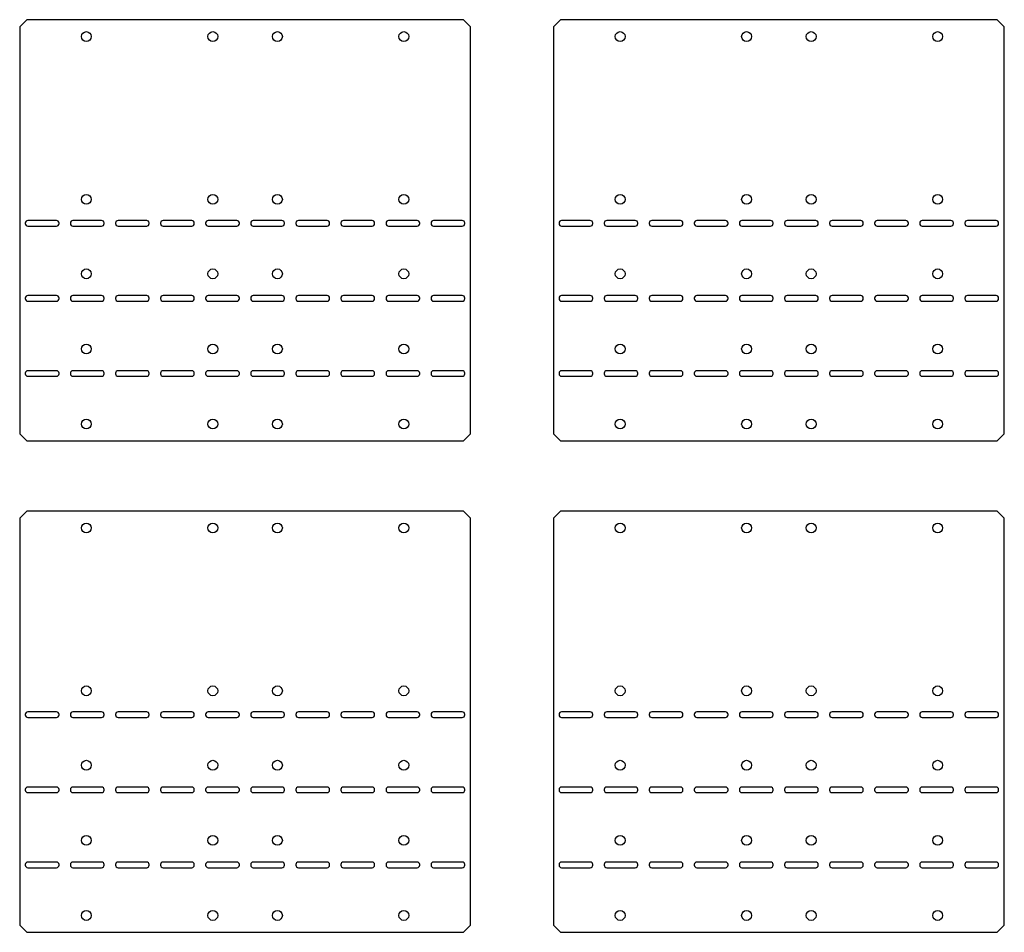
# Model space of a CAD drawing. Header units: millimetres. Extents: x 242 to 1862, y 866 to 2045.
# Tile 4 of 9: x 909 to 1610, y 1002 to 1652. Entities that reach past the tile are written whole.
import ezdxf

# ---------------------------------------------------------------- set-up
doc = ezdxf.new("R2010")
doc.units = ezdxf.units.MM
doc.header["$LTSCALE"] = 188.785996
doc.layers.get('0').update_dxf_attribs({"linetype": 'CONTINUOUS'})

msp = doc.modelspace()

# ---------------------------------------------------------------- linework, layer by layer
at = {"color": 7, "linetype": 'Continuous'}
for p, q in [((914.25, 1651.67), (909.25, 1646.67)), ((1225.25, 1651.67), (914.25, 1651.67)), ((1230.25, 1646.67), (1225.25, 1651.67)), ((1294.25, 1651.67), (1289.25, 1646.67)), ((1605.25, 1651.67), (1294.25, 1651.67)), ((1610.25, 1646.67), (1605.25, 1651.67)), ((909.25, 1646.67), (909.25, 1356.67)), ((1230.25, 1356.67), (1230.25, 1646.67)), ((1289.25, 1646.67), (1289.25, 1356.67)), ((1610.25, 1356.67), (1610.25, 1646.67)), ((935.45, 1508.67), (915.05, 1508.67)), ((967.55, 1508.67), (947.15, 1508.67)), ((999.65, 1508.67), (979.25, 1508.67)), ((1031.75, 1508.67), (1011.35, 1508.67)), ((1063.85, 1508.67), (1043.45, 1508.67)), ((1095.95, 1508.67), (1075.55, 1508.67)), ((1128.05, 1508.67), (1107.65, 1508.67)), ((1160.15, 1508.67), (1139.75, 1508.67)), ((1192.25, 1508.67), (1171.85, 1508.67)), ((1224.35, 1508.67), (1203.95, 1508.67)), ((1315.45, 1508.67), (1295.05, 1508.67)), ((1347.55, 1508.67), (1327.15, 1508.67)), ((1379.65, 1508.67), (1359.25, 1508.67)), ((1411.75, 1508.67), (1391.35, 1508.67)), ((1443.85, 1508.67), (1423.45, 1508.67)), ((1475.95, 1508.67), (1455.55, 1508.67)), ((1508.05, 1508.67), (1487.65, 1508.67)), ((1540.15, 1508.67), (1519.75, 1508.67)), ((1572.25, 1508.67), (1551.85, 1508.67)), ((1604.35, 1508.67), (1583.95, 1508.67)), ((913.25, 1506.87), (913.25, 1506.47)), ((915.05, 1504.67), (935.45, 1504.67)), ((937.25, 1506.47), (937.25, 1506.87)), ((945.35, 1506.87), (945.35, 1506.47)), ((947.15, 1504.67), (967.55, 1504.67)), ((969.35, 1506.47), (969.35, 1506.87)), ((977.45, 1506.87), (977.45, 1506.47)), ((979.25, 1504.67), (999.65, 1504.67)), ((1001.45, 1506.47), (1001.45, 1506.87)), ((1009.55, 1506.87), (1009.55, 1506.47)), ((1011.35, 1504.67), (1031.75, 1504.67)), ((1033.55, 1506.47), (1033.55, 1506.87)), ((1041.65, 1506.87), (1041.65, 1506.47)), ((1043.45, 1504.67), (1063.85, 1504.67)), ((1065.65, 1506.47), (1065.65, 1506.87)), ((1073.75, 1506.87), (1073.75, 1506.47)), ((1075.55, 1504.67), (1095.95, 1504.67)), ((1097.75, 1506.47), (1097.75, 1506.87)), ((1105.85, 1506.87), (1105.85, 1506.47)), ((1107.65, 1504.67), (1128.05, 1504.67)), ((1129.85, 1506.47), (1129.85, 1506.87)), ((1137.95, 1506.87), (1137.95, 1506.47)), ((1139.75, 1504.67), (1160.15, 1504.67)), ((1161.95, 1506.47), (1161.95, 1506.87)), ((1170.05, 1506.87), (1170.05, 1506.47)), ((1171.85, 1504.67), (1192.25, 1504.67)), ((1194.05, 1506.47), (1194.05, 1506.87)), ((1202.15, 1506.87), (1202.15, 1506.47)), ((1203.95, 1504.67), (1224.35, 1504.67)), ((1226.15, 1506.47), (1226.15, 1506.87)), ((1293.25, 1506.87), (1293.25, 1506.47)), ((1295.05, 1504.67), (1315.45, 1504.67)), ((1317.25, 1506.47), (1317.25, 1506.87)), ((1325.35, 1506.87), (1325.35, 1506.47)), ((1327.15, 1504.67), (1347.55, 1504.67)), ((1349.35, 1506.47), (1349.35, 1506.87)), ((1357.45, 1506.87), (1357.45, 1506.47)), ((1359.25, 1504.67), (1379.65, 1504.67)), ((1381.45, 1506.47), (1381.45, 1506.87)), ((1389.55, 1506.87), (1389.55, 1506.47)), ((1391.35, 1504.67), (1411.75, 1504.67)), ((1413.55, 1506.47), (1413.55, 1506.87)), ((1421.65, 1506.87), (1421.65, 1506.47)), ((1423.45, 1504.67), (1443.85, 1504.67)), ((1445.65, 1506.47), (1445.65, 1506.87)), ((1453.75, 1506.87), (1453.75, 1506.47)), ((1455.55, 1504.67), (1475.95, 1504.67)), ((1477.75, 1506.47), (1477.75, 1506.87)), ((1485.85, 1506.87), (1485.85, 1506.47)), ((1487.65, 1504.67), (1508.05, 1504.67)), ((1509.85, 1506.47), (1509.85, 1506.87)), ((1517.95, 1506.87), (1517.95, 1506.47)), ((1519.75, 1504.67), (1540.15, 1504.67)), ((1541.95, 1506.47), (1541.95, 1506.87)), ((1550.05, 1506.87), (1550.05, 1506.47)), ((1551.85, 1504.67), (1572.25, 1504.67)), ((1574.05, 1506.47), (1574.05, 1506.87)), ((1582.15, 1506.87), (1582.15, 1506.47)), ((1583.95, 1504.67), (1604.35, 1504.67)), ((1606.15, 1506.47), (1606.15, 1506.87)), ((913.25, 1453.37), (913.25, 1452.97)), ((935.45, 1455.17), (915.05, 1455.17)), ((915.05, 1451.17), (935.45, 1451.17)), ((937.25, 1452.97), (937.25, 1453.37)), ((945.35, 1453.37), (945.35, 1452.97)), ((967.55, 1455.17), (947.15, 1455.17)), ((947.15, 1451.17), (967.55, 1451.17)), ((969.35, 1452.97), (969.35, 1453.37)), ((977.45, 1453.37), (977.45, 1452.97)), ((999.65, 1455.17), (979.25, 1455.17)), ((979.25, 1451.17), (999.65, 1451.17)), ((1001.45, 1452.97), (1001.45, 1453.37)), ((1009.55, 1453.37), (1009.55, 1452.97)), ((1031.75, 1455.17), (1011.35, 1455.17)), ((1011.35, 1451.17), (1031.75, 1451.17)), ((1033.55, 1452.97), (1033.55, 1453.37)), ((1041.65, 1453.37), (1041.65, 1452.97)), ((1063.85, 1455.17), (1043.45, 1455.17)), ((1043.45, 1451.17), (1063.85, 1451.17)), ((1065.65, 1452.97), (1065.65, 1453.37)), ((1073.75, 1453.37), (1073.75, 1452.97)), ((1095.95, 1455.17), (1075.55, 1455.17)), ((1075.55, 1451.17), (1095.95, 1451.17)), ((1097.75, 1452.97), (1097.75, 1453.37)), ((1105.85, 1453.37), (1105.85, 1452.97)), ((1128.05, 1455.17), (1107.65, 1455.17)), ((1107.65, 1451.17), (1128.05, 1451.17)), ((1129.85, 1452.97), (1129.85, 1453.37)), ((1137.95, 1453.37), (1137.95, 1452.97)), ((1160.15, 1455.17), (1139.75, 1455.17)), ((1139.75, 1451.17), (1160.15, 1451.17)), ((1161.95, 1452.97), (1161.95, 1453.37)), ((1170.05, 1453.37), (1170.05, 1452.97)), ((1192.25, 1455.17), (1171.85, 1455.17)), ((1171.85, 1451.17), (1192.25, 1451.17)), ((1194.05, 1452.97), (1194.05, 1453.37)), ((1202.15, 1453.37), (1202.15, 1452.97)), ((1224.35, 1455.17), (1203.95, 1455.17)), ((1203.95, 1451.17), (1224.35, 1451.17)), ((1226.15, 1452.97), (1226.15, 1453.37)), ((1293.25, 1453.37), (1293.25, 1452.97)), ((1315.45, 1455.17), (1295.05, 1455.17)), ((1295.05, 1451.17), (1315.45, 1451.17)), ((1317.25, 1452.97), (1317.25, 1453.37)), ((1325.35, 1453.37), (1325.35, 1452.97)), ((1347.55, 1455.17), (1327.15, 1455.17)), ((1327.15, 1451.17), (1347.55, 1451.17)), ((1349.35, 1452.97), (1349.35, 1453.37)), ((1357.45, 1453.37), (1357.45, 1452.97)), ((1379.65, 1455.17), (1359.25, 1455.17)), ((1359.25, 1451.17), (1379.65, 1451.17)), ((1381.45, 1452.97), (1381.45, 1453.37)), ((1389.55, 1453.37), (1389.55, 1452.97)), ((1411.75, 1455.17), (1391.35, 1455.17)), ((1391.35, 1451.17), (1411.75, 1451.17)), ((1413.55, 1452.97), (1413.55, 1453.37)), ((1421.65, 1453.37), (1421.65, 1452.97)), ((1443.85, 1455.17), (1423.45, 1455.17)), ((1423.45, 1451.17), (1443.85, 1451.17)), ((1445.65, 1452.97), (1445.65, 1453.37)), ((1453.75, 1453.37), (1453.75, 1452.97)), ((1475.95, 1455.17), (1455.55, 1455.17)), ((1455.55, 1451.17), (1475.95, 1451.17)), ((1477.75, 1452.97), (1477.75, 1453.37)), ((1485.85, 1453.37), (1485.85, 1452.97)), ((1508.05, 1455.17), (1487.65, 1455.17)), ((1487.65, 1451.17), (1508.05, 1451.17)), ((1509.85, 1452.97), (1509.85, 1453.37)), ((1517.95, 1453.37), (1517.95, 1452.97)), ((1540.15, 1455.17), (1519.75, 1455.17)), ((1519.75, 1451.17), (1540.15, 1451.17)), ((1541.95, 1452.97), (1541.95, 1453.37)), ((1550.05, 1453.37), (1550.05, 1452.97)), ((1572.25, 1455.17), (1551.85, 1455.17)), ((1551.85, 1451.17), (1572.25, 1451.17)), ((1574.05, 1452.97), (1574.05, 1453.37)), ((1582.15, 1453.37), (1582.15, 1452.97)), ((1604.35, 1455.17), (1583.95, 1455.17)), ((1583.95, 1451.17), (1604.35, 1451.17)), ((1606.15, 1452.97), (1606.15, 1453.37)), ((913.25, 1399.87), (913.25, 1399.47)), ((935.45, 1401.67), (915.05, 1401.67)), ((915.05, 1397.67), (935.45, 1397.67)), ((937.25, 1399.47), (937.25, 1399.87)), ((945.35, 1399.87), (945.35, 1399.47)), ((967.55, 1401.67), (947.15, 1401.67)), ((947.15, 1397.67), (967.55, 1397.67)), ((969.35, 1399.47), (969.35, 1399.87)), ((977.45, 1399.87), (977.45, 1399.47)), ((999.65, 1401.67), (979.25, 1401.67)), ((979.25, 1397.67), (999.65, 1397.67)), ((1001.45, 1399.47), (1001.45, 1399.87)), ((1009.55, 1399.87), (1009.55, 1399.47)), ((1031.75, 1401.67), (1011.35, 1401.67)), ((1011.35, 1397.67), (1031.75, 1397.67)), ((1033.55, 1399.47), (1033.55, 1399.87)), ((1041.65, 1399.87), (1041.65, 1399.47)), ((1063.85, 1401.67), (1043.45, 1401.67)), ((1043.45, 1397.67), (1063.85, 1397.67)), ((1065.65, 1399.47), (1065.65, 1399.87)), ((1073.75, 1399.87), (1073.75, 1399.47)), ((1095.95, 1401.67), (1075.55, 1401.67)), ((1075.55, 1397.67), (1095.95, 1397.67)), ((1097.75, 1399.47), (1097.75, 1399.87)), ((1105.85, 1399.87), (1105.85, 1399.47)), ((1128.05, 1401.67), (1107.65, 1401.67)), ((1107.65, 1397.67), (1128.05, 1397.67)), ((1129.85, 1399.47), (1129.85, 1399.87)), ((1137.95, 1399.87), (1137.95, 1399.47)), ((1160.15, 1401.67), (1139.75, 1401.67)), ((1139.75, 1397.67), (1160.15, 1397.67)), ((1161.95, 1399.47), (1161.95, 1399.87)), ((1170.05, 1399.87), (1170.05, 1399.47)), ((1192.25, 1401.67), (1171.85, 1401.67)), ((1171.85, 1397.67), (1192.25, 1397.67)), ((1194.05, 1399.47), (1194.05, 1399.87)), ((1202.15, 1399.87), (1202.15, 1399.47)), ((1224.35, 1401.67), (1203.95, 1401.67)), ((1203.95, 1397.67), (1224.35, 1397.67)), ((1226.15, 1399.47), (1226.15, 1399.87)), ((1293.25, 1399.87), (1293.25, 1399.47)), ((1315.45, 1401.67), (1295.05, 1401.67)), ((1295.05, 1397.67), (1315.45, 1397.67)), ((1317.25, 1399.47), (1317.25, 1399.87)), ((1325.35, 1399.87), (1325.35, 1399.47)), ((1347.55, 1401.67), (1327.15, 1401.67)), ((1327.15, 1397.67), (1347.55, 1397.67)), ((1349.35, 1399.47), (1349.35, 1399.87)), ((1357.45, 1399.87), (1357.45, 1399.47)), ((1379.65, 1401.67), (1359.25, 1401.67)), ((1359.25, 1397.67), (1379.65, 1397.67)), ((1381.45, 1399.47), (1381.45, 1399.87)), ((1389.55, 1399.87), (1389.55, 1399.47)), ((1411.75, 1401.67), (1391.35, 1401.67)), ((1391.35, 1397.67), (1411.75, 1397.67)), ((1413.55, 1399.47), (1413.55, 1399.87)), ((1421.65, 1399.87), (1421.65, 1399.47)), ((1443.85, 1401.67), (1423.45, 1401.67)), ((1423.45, 1397.67), (1443.85, 1397.67)), ((1445.65, 1399.47), (1445.65, 1399.87)), ((1453.75, 1399.87), (1453.75, 1399.47)), ((1475.95, 1401.67), (1455.55, 1401.67)), ((1455.55, 1397.67), (1475.95, 1397.67)), ((1477.75, 1399.47), (1477.75, 1399.87)), ((1485.85, 1399.87), (1485.85, 1399.47)), ((1508.05, 1401.67), (1487.65, 1401.67)), ((1487.65, 1397.67), (1508.05, 1397.67)), ((1509.85, 1399.47), (1509.85, 1399.87)), ((1517.95, 1399.87), (1517.95, 1399.47)), ((1540.15, 1401.67), (1519.75, 1401.67)), ((1519.75, 1397.67), (1540.15, 1397.67)), ((1541.95, 1399.47), (1541.95, 1399.87)), ((1550.05, 1399.87), (1550.05, 1399.47)), ((1572.25, 1401.67), (1551.85, 1401.67)), ((1551.85, 1397.67), (1572.25, 1397.67)), ((1574.05, 1399.47), (1574.05, 1399.87)), ((1582.15, 1399.87), (1582.15, 1399.47)), ((1604.35, 1401.67), (1583.95, 1401.67)), ((1583.95, 1397.67), (1604.35, 1397.67)), ((1606.15, 1399.47), (1606.15, 1399.87)), ((909.25, 1356.67), (914.25, 1351.67)), ((1225.25, 1351.67), (1230.25, 1356.67)), ((1289.25, 1356.67), (1294.25, 1351.67)), ((1605.25, 1351.67), (1610.25, 1356.67)), ((914.25, 1351.67), (1225.25, 1351.67)), ((1294.25, 1351.67), (1605.25, 1351.67)), ((914.25, 1301.67), (909.25, 1296.67)), ((1225.25, 1301.67), (914.25, 1301.67)), ((1230.25, 1296.67), (1225.25, 1301.67)), ((1294.25, 1301.67), (1289.25, 1296.67)), ((1605.25, 1301.67), (1294.25, 1301.67)), ((1610.25, 1296.67), (1605.25, 1301.67)), ((909.25, 1296.67), (909.25, 1006.67)), ((1230.25, 1006.67), (1230.25, 1296.67)), ((1289.25, 1296.67), (1289.25, 1006.67)), ((1610.25, 1006.67), (1610.25, 1296.67)), ((913.25, 1156.87), (913.25, 1156.47)), ((935.45, 1158.67), (915.05, 1158.67)), ((937.25, 1156.47), (937.25, 1156.87)), ((945.35, 1156.87), (945.35, 1156.47)), ((967.55, 1158.67), (947.15, 1158.67)), ((969.35, 1156.47), (969.35, 1156.87)), ((977.45, 1156.87), (977.45, 1156.47)), ((999.65, 1158.67), (979.25, 1158.67)), ((1001.45, 1156.47), (1001.45, 1156.87)), ((1009.55, 1156.87), (1009.55, 1156.47)), ((1031.75, 1158.67), (1011.35, 1158.67)), ((1033.55, 1156.47), (1033.55, 1156.87)), ((1041.65, 1156.87), (1041.65, 1156.47)), ((1063.85, 1158.67), (1043.45, 1158.67)), ((1065.65, 1156.47), (1065.65, 1156.87)), ((1073.75, 1156.87), (1073.75, 1156.47)), ((1095.95, 1158.67), (1075.55, 1158.67)), ((1097.75, 1156.47), (1097.75, 1156.87)), ((1105.85, 1156.87), (1105.85, 1156.47)), ((1128.05, 1158.67), (1107.65, 1158.67)), ((1129.85, 1156.47), (1129.85, 1156.87)), ((1137.95, 1156.87), (1137.95, 1156.47)), ((1160.15, 1158.67), (1139.75, 1158.67)), ((1161.95, 1156.47), (1161.95, 1156.87)), ((1170.05, 1156.87), (1170.05, 1156.47)), ((1192.25, 1158.67), (1171.85, 1158.67)), ((1194.05, 1156.47), (1194.05, 1156.87)), ((1202.15, 1156.87), (1202.15, 1156.47)), ((1224.35, 1158.67), (1203.95, 1158.67)), ((1226.15, 1156.47), (1226.15, 1156.87)), ((1293.25, 1156.87), (1293.25, 1156.47)), ((1315.45, 1158.67), (1295.05, 1158.67)), ((1317.25, 1156.47), (1317.25, 1156.87)), ((1325.35, 1156.87), (1325.35, 1156.47)), ((1347.55, 1158.67), (1327.15, 1158.67)), ((1349.35, 1156.47), (1349.35, 1156.87)), ((1357.45, 1156.87), (1357.45, 1156.47)), ((1379.65, 1158.67), (1359.25, 1158.67)), ((1381.45, 1156.47), (1381.45, 1156.87)), ((1389.55, 1156.87), (1389.55, 1156.47)), ((1411.75, 1158.67), (1391.35, 1158.67)), ((1413.55, 1156.47), (1413.55, 1156.87)), ((1421.65, 1156.87), (1421.65, 1156.47)), ((1443.85, 1158.67), (1423.45, 1158.67)), ((1445.65, 1156.47), (1445.65, 1156.87)), ((1453.75, 1156.87), (1453.75, 1156.47)), ((1475.95, 1158.67), (1455.55, 1158.67)), ((1477.75, 1156.47), (1477.75, 1156.87)), ((1485.85, 1156.87), (1485.85, 1156.47)), ((1508.05, 1158.67), (1487.65, 1158.67)), ((1509.85, 1156.47), (1509.85, 1156.87)), ((1517.95, 1156.87), (1517.95, 1156.47)), ((1540.15, 1158.67), (1519.75, 1158.67)), ((1541.95, 1156.47), (1541.95, 1156.87)), ((1550.05, 1156.87), (1550.05, 1156.47)), ((1572.25, 1158.67), (1551.85, 1158.67)), ((1574.05, 1156.47), (1574.05, 1156.87)), ((1582.15, 1156.87), (1582.15, 1156.47)), ((1604.35, 1158.67), (1583.95, 1158.67)), ((1606.15, 1156.47), (1606.15, 1156.87)), ((915.05, 1154.67), (935.45, 1154.67)), ((947.15, 1154.67), (967.55, 1154.67)), ((979.25, 1154.67), (999.65, 1154.67)), ((1011.35, 1154.67), (1031.75, 1154.67)), ((1043.45, 1154.67), (1063.85, 1154.67)), ((1075.55, 1154.67), (1095.95, 1154.67)), ((1107.65, 1154.67), (1128.05, 1154.67)), ((1139.75, 1154.67), (1160.15, 1154.67)), ((1171.85, 1154.67), (1192.25, 1154.67)), ((1203.95, 1154.67), (1224.35, 1154.67)), ((1295.05, 1154.67), (1315.45, 1154.67)), ((1327.15, 1154.67), (1347.55, 1154.67)), ((1359.25, 1154.67), (1379.65, 1154.67)), ((1391.35, 1154.67), (1411.75, 1154.67)), ((1423.45, 1154.67), (1443.85, 1154.67)), ((1455.55, 1154.67), (1475.95, 1154.67)), ((1487.65, 1154.67), (1508.05, 1154.67)), ((1519.75, 1154.67), (1540.15, 1154.67)), ((1551.85, 1154.67), (1572.25, 1154.67)), ((1583.95, 1154.67), (1604.35, 1154.67)), ((913.25, 1103.37), (913.25, 1102.97)), ((935.45, 1105.17), (915.05, 1105.17)), ((915.05, 1101.17), (935.45, 1101.17)), ((937.25, 1102.97), (937.25, 1103.37)), ((945.35, 1103.37), (945.35, 1102.97)), ((967.55, 1105.17), (947.15, 1105.17)), ((947.15, 1101.17), (967.55, 1101.17)), ((969.35, 1102.97), (969.35, 1103.37)), ((977.45, 1103.37), (977.45, 1102.97)), ((999.65, 1105.17), (979.25, 1105.17)), ((979.25, 1101.17), (999.65, 1101.17)), ((1001.45, 1102.97), (1001.45, 1103.37)), ((1009.55, 1103.37), (1009.55, 1102.97)), ((1031.75, 1105.17), (1011.35, 1105.17)), ((1011.35, 1101.17), (1031.75, 1101.17)), ((1033.55, 1102.97), (1033.55, 1103.37)), ((1041.65, 1103.37), (1041.65, 1102.97)), ((1063.85, 1105.17), (1043.45, 1105.17)), ((1043.45, 1101.17), (1063.85, 1101.17)), ((1065.65, 1102.97), (1065.65, 1103.37)), ((1073.75, 1103.37), (1073.75, 1102.97)), ((1095.95, 1105.17), (1075.55, 1105.17)), ((1075.55, 1101.17), (1095.95, 1101.17)), ((1097.75, 1102.97), (1097.75, 1103.37)), ((1105.85, 1103.37), (1105.85, 1102.97)), ((1128.05, 1105.17), (1107.65, 1105.17)), ((1107.65, 1101.17), (1128.05, 1101.17)), ((1129.85, 1102.97), (1129.85, 1103.37)), ((1137.95, 1103.37), (1137.95, 1102.97)), ((1160.15, 1105.17), (1139.75, 1105.17)), ((1139.75, 1101.17), (1160.15, 1101.17)), ((1161.95, 1102.97), (1161.95, 1103.37)), ((1170.05, 1103.37), (1170.05, 1102.97)), ((1192.25, 1105.17), (1171.85, 1105.17)), ((1171.85, 1101.17), (1192.25, 1101.17)), ((1194.05, 1102.97), (1194.05, 1103.37)), ((1202.15, 1103.37), (1202.15, 1102.97)), ((1224.35, 1105.17), (1203.95, 1105.17)), ((1203.95, 1101.17), (1224.35, 1101.17)), ((1226.15, 1102.97), (1226.15, 1103.37)), ((1293.25, 1103.37), (1293.25, 1102.97)), ((1315.45, 1105.17), (1295.05, 1105.17)), ((1295.05, 1101.17), (1315.45, 1101.17)), ((1317.25, 1102.97), (1317.25, 1103.37)), ((1325.35, 1103.37), (1325.35, 1102.97)), ((1347.55, 1105.17), (1327.15, 1105.17)), ((1327.15, 1101.17), (1347.55, 1101.17)), ((1349.35, 1102.97), (1349.35, 1103.37)), ((1357.45, 1103.37), (1357.45, 1102.97)), ((1379.65, 1105.17), (1359.25, 1105.17)), ((1359.25, 1101.17), (1379.65, 1101.17)), ((1381.45, 1102.97), (1381.45, 1103.37)), ((1389.55, 1103.37), (1389.55, 1102.97)), ((1411.75, 1105.17), (1391.35, 1105.17)), ((1391.35, 1101.17), (1411.75, 1101.17)), ((1413.55, 1102.97), (1413.55, 1103.37)), ((1421.65, 1103.37), (1421.65, 1102.97)), ((1443.85, 1105.17), (1423.45, 1105.17)), ((1423.45, 1101.17), (1443.85, 1101.17)), ((1445.65, 1102.97), (1445.65, 1103.37)), ((1453.75, 1103.37), (1453.75, 1102.97)), ((1475.95, 1105.17), (1455.55, 1105.17)), ((1455.55, 1101.17), (1475.95, 1101.17)), ((1477.75, 1102.97), (1477.75, 1103.37)), ((1485.85, 1103.37), (1485.85, 1102.97)), ((1508.05, 1105.17), (1487.65, 1105.17)), ((1487.65, 1101.17), (1508.05, 1101.17)), ((1509.85, 1102.97), (1509.85, 1103.37)), ((1517.95, 1103.37), (1517.95, 1102.97)), ((1540.15, 1105.17), (1519.75, 1105.17)), ((1519.75, 1101.17), (1540.15, 1101.17)), ((1541.95, 1102.97), (1541.95, 1103.37)), ((1550.05, 1103.37), (1550.05, 1102.97)), ((1572.25, 1105.17), (1551.85, 1105.17)), ((1551.85, 1101.17), (1572.25, 1101.17)), ((1574.05, 1102.97), (1574.05, 1103.37)), ((1582.15, 1103.37), (1582.15, 1102.97)), ((1604.35, 1105.17), (1583.95, 1105.17)), ((1583.95, 1101.17), (1604.35, 1101.17)), ((1606.15, 1102.97), (1606.15, 1103.37)), ((935.45, 1051.67), (915.05, 1051.67)), ((967.55, 1051.67), (947.15, 1051.67)), ((999.65, 1051.67), (979.25, 1051.67)), ((1031.75, 1051.67), (1011.35, 1051.67)), ((1063.85, 1051.67), (1043.45, 1051.67)), ((1095.95, 1051.67), (1075.55, 1051.67)), ((1128.05, 1051.67), (1107.65, 1051.67)), ((1160.15, 1051.67), (1139.75, 1051.67)), ((1192.25, 1051.67), (1171.85, 1051.67)), ((1224.35, 1051.67), (1203.95, 1051.67)), ((1315.45, 1051.67), (1295.05, 1051.67)), ((1347.55, 1051.67), (1327.15, 1051.67)), ((1379.65, 1051.67), (1359.25, 1051.67)), ((1411.75, 1051.67), (1391.35, 1051.67)), ((1443.85, 1051.67), (1423.45, 1051.67)), ((1475.95, 1051.67), (1455.55, 1051.67)), ((1508.05, 1051.67), (1487.65, 1051.67)), ((1540.15, 1051.67), (1519.75, 1051.67)), ((1572.25, 1051.67), (1551.85, 1051.67)), ((1604.35, 1051.67), (1583.95, 1051.67)), ((913.25, 1049.87), (913.25, 1049.47)), ((915.05, 1047.67), (935.45, 1047.67)), ((937.25, 1049.47), (937.25, 1049.87)), ((945.35, 1049.87), (945.35, 1049.47)), ((947.15, 1047.67), (967.55, 1047.67)), ((969.35, 1049.47), (969.35, 1049.87)), ((977.45, 1049.87), (977.45, 1049.47)), ((979.25, 1047.67), (999.65, 1047.67)), ((1001.45, 1049.47), (1001.45, 1049.87)), ((1009.55, 1049.87), (1009.55, 1049.47)), ((1011.35, 1047.67), (1031.75, 1047.67)), ((1033.55, 1049.47), (1033.55, 1049.87)), ((1041.65, 1049.87), (1041.65, 1049.47)), ((1043.45, 1047.67), (1063.85, 1047.67)), ((1065.65, 1049.47), (1065.65, 1049.87)), ((1073.75, 1049.87), (1073.75, 1049.47)), ((1075.55, 1047.67), (1095.95, 1047.67)), ((1097.75, 1049.47), (1097.75, 1049.87)), ((1105.85, 1049.87), (1105.85, 1049.47)), ((1107.65, 1047.67), (1128.05, 1047.67)), ((1129.85, 1049.47), (1129.85, 1049.87)), ((1137.95, 1049.87), (1137.95, 1049.47)), ((1139.75, 1047.67), (1160.15, 1047.67)), ((1161.95, 1049.47), (1161.95, 1049.87)), ((1170.05, 1049.87), (1170.05, 1049.47)), ((1171.85, 1047.67), (1192.25, 1047.67)), ((1194.05, 1049.47), (1194.05, 1049.87)), ((1202.15, 1049.87), (1202.15, 1049.47)), ((1203.95, 1047.67), (1224.35, 1047.67)), ((1226.15, 1049.47), (1226.15, 1049.87)), ((1293.25, 1049.87), (1293.25, 1049.47)), ((1295.05, 1047.67), (1315.45, 1047.67)), ((1317.25, 1049.47), (1317.25, 1049.87)), ((1325.35, 1049.87), (1325.35, 1049.47)), ((1327.15, 1047.67), (1347.55, 1047.67)), ((1349.35, 1049.47), (1349.35, 1049.87)), ((1357.45, 1049.87), (1357.45, 1049.47)), ((1359.25, 1047.67), (1379.65, 1047.67)), ((1381.45, 1049.47), (1381.45, 1049.87)), ((1389.55, 1049.87), (1389.55, 1049.47)), ((1391.35, 1047.67), (1411.75, 1047.67)), ((1413.55, 1049.47), (1413.55, 1049.87)), ((1421.65, 1049.87), (1421.65, 1049.47)), ((1423.45, 1047.67), (1443.85, 1047.67)), ((1445.65, 1049.47), (1445.65, 1049.87)), ((1453.75, 1049.87), (1453.75, 1049.47)), ((1455.55, 1047.67), (1475.95, 1047.67)), ((1477.75, 1049.47), (1477.75, 1049.87)), ((1485.85, 1049.87), (1485.85, 1049.47)), ((1487.65, 1047.67), (1508.05, 1047.67)), ((1509.85, 1049.47), (1509.85, 1049.87)), ((1517.95, 1049.87), (1517.95, 1049.47)), ((1519.75, 1047.67), (1540.15, 1047.67)), ((1541.95, 1049.47), (1541.95, 1049.87)), ((1550.05, 1049.87), (1550.05, 1049.47)), ((1551.85, 1047.67), (1572.25, 1047.67)), ((1574.05, 1049.47), (1574.05, 1049.87)), ((1582.15, 1049.87), (1582.15, 1049.47)), ((1583.95, 1047.67), (1604.35, 1047.67)), ((1606.15, 1049.47), (1606.15, 1049.87)), ((909.25, 1006.67), (914.25, 1001.67)), ((1225.25, 1001.67), (1230.25, 1006.67)), ((1289.25, 1006.67), (1294.25, 1001.67)), ((1605.25, 1001.67), (1610.25, 1006.67)), ((914.25, 1001.67), (1225.25, 1001.67)), ((1294.25, 1001.67), (1605.25, 1001.67))]:
    msp.add_line(p, q, dxfattribs=at)
for centre in [(956.75, 1639.67), (1046.75, 1639.67), (1092.75, 1639.67), (1182.75, 1639.67), (1336.75, 1639.67), (1426.75, 1639.67), (1472.75, 1639.67), (1562.75, 1639.67), (956.75, 1523.67), (1046.75, 1523.67), (1092.75, 1523.67), (1182.75, 1523.67), (1336.75, 1523.67), (1426.75, 1523.67), (1472.75, 1523.67), (1562.75, 1523.67), (956.75, 1470.67), (1046.75, 1470.67), (1092.75, 1470.67), (1182.75, 1470.67), (1336.75, 1470.67), (1426.75, 1470.67), (1472.75, 1470.67), (1562.75, 1470.67), (956.75, 1417.17), (1046.75, 1417.17), (1092.75, 1417.17), (1182.75, 1417.17), (1336.75, 1417.17), (1426.75, 1417.17), (1472.75, 1417.17), (1562.75, 1417.17), (956.75, 1363.67), (1046.75, 1363.67), (1092.75, 1363.67), (1182.75, 1363.67), (1336.75, 1363.67), (1426.75, 1363.67), (1472.75, 1363.67), (1562.75, 1363.67), (956.75, 1289.67), (1046.75, 1289.67), (1092.75, 1289.67), (1182.75, 1289.67), (1336.75, 1289.67), (1426.75, 1289.67), (1472.75, 1289.67), (1562.75, 1289.67), (956.75, 1173.67), (1046.75, 1173.67), (1092.75, 1173.67), (1182.75, 1173.67), (1336.75, 1173.67), (1426.75, 1173.67), (1472.75, 1173.67), (1562.75, 1173.67), (956.75, 1120.67), (1046.75, 1120.67), (1092.75, 1120.67), (1182.75, 1120.67), (1336.75, 1120.67), (1426.75, 1120.67), (1472.75, 1120.67), (1562.75, 1120.67), (956.75, 1067.17), (1046.75, 1067.17), (1092.75, 1067.17), (1182.75, 1067.17), (1336.75, 1067.17), (1426.75, 1067.17), (1472.75, 1067.17), (1562.75, 1067.17), (956.75, 1013.67), (1046.75, 1013.67), (1092.75, 1013.67), (1182.75, 1013.67), (1336.75, 1013.67), (1426.75, 1013.67), (1472.75, 1013.67), (1562.75, 1013.67)]:
    msp.add_circle(centre, 3.5, dxfattribs=at)
for centre, start, end in [((915.05, 1506.87), 90, 180), ((935.45, 1506.87), 0, 90), ((947.15, 1506.87), 90, 180), ((967.55, 1506.87), 0, 90), ((979.25, 1506.87), 90, 180), ((999.65, 1506.87), 0, 90), ((1011.35, 1506.87), 90, 180), ((1031.75, 1506.87), 0, 90), ((1043.45, 1506.87), 90, 180), ((1063.85, 1506.87), 0, 90), ((1075.55, 1506.87), 90, 180), ((1095.95, 1506.87), 0, 90), ((1107.65, 1506.87), 90, 180), ((1128.05, 1506.87), 0, 90), ((1139.75, 1506.87), 90, 180), ((1160.15, 1506.87), 0, 90), ((1171.85, 1506.87), 90, 180), ((1192.25, 1506.87), 0, 90), ((1203.95, 1506.87), 90, 180), ((1224.35, 1506.87), 0, 90), ((1295.05, 1506.87), 90, 180), ((1315.45, 1506.87), 0, 90), ((1327.15, 1506.87), 90, 180), ((1347.55, 1506.87), 0, 90), ((1359.25, 1506.87), 90, 180), ((1379.65, 1506.87), 0, 90), ((1391.35, 1506.87), 90, 180), ((1411.75, 1506.87), 0, 90), ((1423.45, 1506.87), 90, 180), ((1443.85, 1506.87), 0, 90), ((1455.55, 1506.87), 90, 180), ((1475.95, 1506.87), 0, 90), ((1487.65, 1506.87), 90, 180), ((1508.05, 1506.87), 0, 90), ((1519.75, 1506.87), 90, 180), ((1540.15, 1506.87), 0, 90), ((1551.85, 1506.87), 90, 180), ((1572.25, 1506.87), 0, 90), ((1583.95, 1506.87), 90, 180), ((1604.35, 1506.87), 0, 90), ((915.05, 1506.47), 180, 270), ((935.45, 1506.47), 270, 360), ((947.15, 1506.47), 180, 270), ((967.55, 1506.47), 270, 360), ((979.25, 1506.47), 180, 270), ((999.65, 1506.47), 270, 360), ((1011.35, 1506.47), 180, 270), ((1031.75, 1506.47), 270, 360), ((1043.45, 1506.47), 180, 270), ((1063.85, 1506.47), 270, 360), ((1075.55, 1506.47), 180, 270), ((1095.95, 1506.47), 270, 360), ((1107.65, 1506.47), 180, 270), ((1128.05, 1506.47), 270, 360), ((1139.75, 1506.47), 180, 270), ((1160.15, 1506.47), 270, 360), ((1171.85, 1506.47), 180, 270), ((1192.25, 1506.47), 270, 360), ((1203.95, 1506.47), 180, 270), ((1224.35, 1506.47), 270, 360), ((1295.05, 1506.47), 180, 270), ((1315.45, 1506.47), 270, 360), ((1327.15, 1506.47), 180, 270), ((1347.55, 1506.47), 270, 360), ((1359.25, 1506.47), 180, 270), ((1379.65, 1506.47), 270, 360), ((1391.35, 1506.47), 180, 270), ((1411.75, 1506.47), 270, 360), ((1423.45, 1506.47), 180, 270), ((1443.85, 1506.47), 270, 360), ((1455.55, 1506.47), 180, 270), ((1475.95, 1506.47), 270, 360), ((1487.65, 1506.47), 180, 270), ((1508.05, 1506.47), 270, 360), ((1519.75, 1506.47), 180, 270), ((1540.15, 1506.47), 270, 360), ((1551.85, 1506.47), 180, 270), ((1572.25, 1506.47), 270, 360), ((1583.95, 1506.47), 180, 270), ((1604.35, 1506.47), 270, 360), ((915.05, 1453.37), 90, 180), ((915.05, 1452.97), 180, 270), ((935.45, 1453.37), 0, 90), ((935.45, 1452.97), 270, 360), ((947.15, 1453.37), 90, 180), ((947.15, 1452.97), 180, 270), ((967.55, 1453.37), 0, 90), ((967.55, 1452.97), 270, 360), ((979.25, 1453.37), 90, 180), ((979.25, 1452.97), 180, 270), ((999.65, 1453.37), 0, 90), ((999.65, 1452.97), 270, 360), ((1011.35, 1453.37), 90, 180), ((1011.35, 1452.97), 180, 270), ((1031.75, 1453.37), 0, 90), ((1031.75, 1452.97), 270, 360), ((1043.45, 1453.37), 90, 180), ((1043.45, 1452.97), 180, 270), ((1063.85, 1453.37), 0, 90), ((1063.85, 1452.97), 270, 360), ((1075.55, 1453.37), 90, 180), ((1075.55, 1452.97), 180, 270), ((1095.95, 1453.37), 0, 90), ((1095.95, 1452.97), 270, 360), ((1107.65, 1453.37), 90, 180), ((1107.65, 1452.97), 180, 270), ((1128.05, 1453.37), 0, 90), ((1128.05, 1452.97), 270, 360), ((1139.75, 1453.37), 90, 180), ((1139.75, 1452.97), 180, 270), ((1160.15, 1453.37), 0, 90), ((1160.15, 1452.97), 270, 360), ((1171.85, 1453.37), 90, 180), ((1171.85, 1452.97), 180, 270), ((1192.25, 1453.37), 0, 90), ((1192.25, 1452.97), 270, 360), ((1203.95, 1453.37), 90, 180), ((1203.95, 1452.97), 180, 270), ((1224.35, 1453.37), 0, 90), ((1224.35, 1452.97), 270, 360), ((1295.05, 1453.37), 90, 180), ((1295.05, 1452.97), 180, 270), ((1315.45, 1453.37), 0, 90), ((1315.45, 1452.97), 270, 360), ((1327.15, 1453.37), 90, 180), ((1327.15, 1452.97), 180, 270), ((1347.55, 1453.37), 0, 90), ((1347.55, 1452.97), 270, 360), ((1359.25, 1453.37), 90, 180), ((1359.25, 1452.97), 180, 270), ((1379.65, 1453.37), 0, 90), ((1379.65, 1452.97), 270, 360), ((1391.35, 1453.37), 90, 180), ((1391.35, 1452.97), 180, 270), ((1411.75, 1453.37), 0, 90), ((1411.75, 1452.97), 270, 360), ((1423.45, 1453.37), 90, 180), ((1423.45, 1452.97), 180, 270), ((1443.85, 1453.37), 0, 90), ((1443.85, 1452.97), 270, 360), ((1455.55, 1453.37), 90, 180), ((1455.55, 1452.97), 180, 270), ((1475.95, 1453.37), 0, 90), ((1475.95, 1452.97), 270, 360), ((1487.65, 1453.37), 90, 180), ((1487.65, 1452.97), 180, 270), ((1508.05, 1453.37), 0, 90), ((1508.05, 1452.97), 270, 360), ((1519.75, 1453.37), 90, 180), ((1519.75, 1452.97), 180, 270), ((1540.15, 1453.37), 0, 90), ((1540.15, 1452.97), 270, 360), ((1551.85, 1453.37), 90, 180), ((1551.85, 1452.97), 180, 270), ((1572.25, 1453.37), 0, 90), ((1572.25, 1452.97), 270, 360), ((1583.95, 1453.37), 90, 180), ((1583.95, 1452.97), 180, 270), ((1604.35, 1453.37), 0, 90), ((1604.35, 1452.97), 270, 360), ((915.05, 1399.87), 90, 180), ((915.05, 1399.47), 180, 270), ((935.45, 1399.87), 0, 90), ((935.45, 1399.47), 270, 360), ((947.15, 1399.87), 90, 180), ((947.15, 1399.47), 180, 270), ((967.55, 1399.87), 0, 90), ((967.55, 1399.47), 270, 360), ((979.25, 1399.87), 90, 180), ((979.25, 1399.47), 180, 270), ((999.65, 1399.87), 0, 90), ((999.65, 1399.47), 270, 360), ((1011.35, 1399.87), 90, 180), ((1011.35, 1399.47), 180, 270), ((1031.75, 1399.87), 0, 90), ((1031.75, 1399.47), 270, 360), ((1043.45, 1399.87), 90, 180), ((1043.45, 1399.47), 180, 270), ((1063.85, 1399.87), 0, 90), ((1063.85, 1399.47), 270, 360), ((1075.55, 1399.87), 90, 180), ((1075.55, 1399.47), 180, 270), ((1095.95, 1399.87), 0, 90), ((1095.95, 1399.47), 270, 360), ((1107.65, 1399.87), 90, 180), ((1107.65, 1399.47), 180, 270), ((1128.05, 1399.87), 0, 90), ((1128.05, 1399.47), 270, 360), ((1139.75, 1399.87), 90, 180), ((1139.75, 1399.47), 180, 270), ((1160.15, 1399.87), 0, 90), ((1160.15, 1399.47), 270, 360), ((1171.85, 1399.87), 90, 180), ((1171.85, 1399.47), 180, 270), ((1192.25, 1399.87), 0, 90), ((1192.25, 1399.47), 270, 360), ((1203.95, 1399.87), 90, 180), ((1203.95, 1399.47), 180, 270), ((1224.35, 1399.87), 0, 90), ((1224.35, 1399.47), 270, 360), ((1295.05, 1399.87), 90, 180), ((1295.05, 1399.47), 180, 270), ((1315.45, 1399.87), 0, 90), ((1315.45, 1399.47), 270, 360), ((1327.15, 1399.87), 90, 180), ((1327.15, 1399.47), 180, 270), ((1347.55, 1399.87), 0, 90), ((1347.55, 1399.47), 270, 360), ((1359.25, 1399.87), 90, 180), ((1359.25, 1399.47), 180, 270), ((1379.65, 1399.87), 0, 90), ((1379.65, 1399.47), 270, 360), ((1391.35, 1399.87), 90, 180), ((1391.35, 1399.47), 180, 270), ((1411.75, 1399.87), 0, 90), ((1411.75, 1399.47), 270, 360), ((1423.45, 1399.87), 90, 180), ((1423.45, 1399.47), 180, 270), ((1443.85, 1399.87), 0, 90), ((1443.85, 1399.47), 270, 360), ((1455.55, 1399.87), 90, 180), ((1455.55, 1399.47), 180, 270), ((1475.95, 1399.87), 0, 90), ((1475.95, 1399.47), 270, 360), ((1487.65, 1399.87), 90, 180), ((1487.65, 1399.47), 180, 270), ((1508.05, 1399.87), 0, 90), ((1508.05, 1399.47), 270, 360), ((1519.75, 1399.87), 90, 180), ((1519.75, 1399.47), 180, 270), ((1540.15, 1399.87), 0, 90), ((1540.15, 1399.47), 270, 360), ((1551.85, 1399.87), 90, 180), ((1551.85, 1399.47), 180, 270), ((1572.25, 1399.87), 0, 90), ((1572.25, 1399.47), 270, 360), ((1583.95, 1399.87), 90, 180), ((1583.95, 1399.47), 180, 270), ((1604.35, 1399.87), 0, 90), ((1604.35, 1399.47), 270, 360), ((915.05, 1156.87), 90, 180), ((935.45, 1156.87), 0, 90), ((947.15, 1156.87), 90, 180), ((967.55, 1156.87), 0, 90), ((979.25, 1156.87), 90, 180), ((999.65, 1156.87), 0, 90), ((1011.35, 1156.87), 90, 180), ((1031.75, 1156.87), 0, 90), ((1043.45, 1156.87), 90, 180), ((1063.85, 1156.87), 0, 90), ((1075.55, 1156.87), 90, 180), ((1095.95, 1156.87), 0, 90), ((1107.65, 1156.87), 90, 180), ((1128.05, 1156.87), 0, 90), ((1139.75, 1156.87), 90, 180), ((1160.15, 1156.87), 0, 90), ((1171.85, 1156.87), 90, 180), ((1192.25, 1156.87), 0, 90), ((1203.95, 1156.87), 90, 180), ((1224.35, 1156.87), 0, 90), ((1295.05, 1156.87), 90, 180), ((1315.45, 1156.87), 0, 90), ((1327.15, 1156.87), 90, 180), ((1347.55, 1156.87), 0, 90), ((1359.25, 1156.87), 90, 180), ((1379.65, 1156.87), 0, 90), ((1391.35, 1156.87), 90, 180), ((1411.75, 1156.87), 0, 90), ((1423.45, 1156.87), 90, 180), ((1443.85, 1156.87), 0, 90), ((1455.55, 1156.87), 90, 180), ((1475.95, 1156.87), 0, 90), ((1487.65, 1156.87), 90, 180), ((1508.05, 1156.87), 0, 90), ((1519.75, 1156.87), 90, 180), ((1540.15, 1156.87), 0, 90), ((1551.85, 1156.87), 90, 180), ((1572.25, 1156.87), 0, 90), ((1583.95, 1156.87), 90, 180), ((1604.35, 1156.87), 0, 90), ((915.05, 1156.47), 180, 270), ((935.45, 1156.47), 270, 360), ((947.15, 1156.47), 180, 270), ((967.55, 1156.47), 270, 360), ((979.25, 1156.47), 180, 270), ((999.65, 1156.47), 270, 360), ((1011.35, 1156.47), 180, 270), ((1031.75, 1156.47), 270, 360), ((1043.45, 1156.47), 180, 270), ((1063.85, 1156.47), 270, 360), ((1075.55, 1156.47), 180, 270), ((1095.95, 1156.47), 270, 360), ((1107.65, 1156.47), 180, 270), ((1128.05, 1156.47), 270, 360), ((1139.75, 1156.47), 180, 270), ((1160.15, 1156.47), 270, 360), ((1171.85, 1156.47), 180, 270), ((1192.25, 1156.47), 270, 360), ((1203.95, 1156.47), 180, 270), ((1224.35, 1156.47), 270, 360), ((1295.05, 1156.47), 180, 270), ((1315.45, 1156.47), 270, 360), ((1327.15, 1156.47), 180, 270), ((1347.55, 1156.47), 270, 360), ((1359.25, 1156.47), 180, 270), ((1379.65, 1156.47), 270, 360), ((1391.35, 1156.47), 180, 270), ((1411.75, 1156.47), 270, 360), ((1423.45, 1156.47), 180, 270), ((1443.85, 1156.47), 270, 360), ((1455.55, 1156.47), 180, 270), ((1475.95, 1156.47), 270, 360), ((1487.65, 1156.47), 180, 270), ((1508.05, 1156.47), 270, 360), ((1519.75, 1156.47), 180, 270), ((1540.15, 1156.47), 270, 360), ((1551.85, 1156.47), 180, 270), ((1572.25, 1156.47), 270, 360), ((1583.95, 1156.47), 180, 270), ((1604.35, 1156.47), 270, 360), ((915.05, 1103.37), 90, 180), ((915.05, 1102.97), 180, 270), ((935.45, 1103.37), 0, 90), ((935.45, 1102.97), 270, 360), ((947.15, 1103.37), 90, 180), ((947.15, 1102.97), 180, 270), ((967.55, 1103.37), 0, 90), ((967.55, 1102.97), 270, 360), ((979.25, 1103.37), 90, 180), ((979.25, 1102.97), 180, 270), ((999.65, 1103.37), 0, 90), ((999.65, 1102.97), 270, 360), ((1011.35, 1103.37), 90, 180), ((1011.35, 1102.97), 180, 270), ((1031.75, 1103.37), 0, 90), ((1031.75, 1102.97), 270, 360), ((1043.45, 1103.37), 90, 180), ((1043.45, 1102.97), 180, 270), ((1063.85, 1103.37), 0, 90), ((1063.85, 1102.97), 270, 360), ((1075.55, 1103.37), 90, 180), ((1075.55, 1102.97), 180, 270), ((1095.95, 1103.37), 0, 90), ((1095.95, 1102.97), 270, 360), ((1107.65, 1103.37), 90, 180), ((1107.65, 1102.97), 180, 270), ((1128.05, 1103.37), 0, 90), ((1128.05, 1102.97), 270, 360), ((1139.75, 1103.37), 90, 180), ((1139.75, 1102.97), 180, 270), ((1160.15, 1103.37), 0, 90), ((1160.15, 1102.97), 270, 360), ((1171.85, 1103.37), 90, 180), ((1171.85, 1102.97), 180, 270), ((1192.25, 1103.37), 0, 90), ((1192.25, 1102.97), 270, 360), ((1203.95, 1103.37), 90, 180), ((1203.95, 1102.97), 180, 270), ((1224.35, 1103.37), 0, 90), ((1224.35, 1102.97), 270, 360), ((1295.05, 1103.37), 90, 180), ((1295.05, 1102.97), 180, 270), ((1315.45, 1103.37), 0, 90), ((1315.45, 1102.97), 270, 360), ((1327.15, 1103.37), 90, 180), ((1327.15, 1102.97), 180, 270), ((1347.55, 1103.37), 0, 90), ((1347.55, 1102.97), 270, 360), ((1359.25, 1103.37), 90, 180), ((1359.25, 1102.97), 180, 270), ((1379.65, 1103.37), 0, 90), ((1379.65, 1102.97), 270, 360), ((1391.35, 1103.37), 90, 180), ((1391.35, 1102.97), 180, 270), ((1411.75, 1103.37), 0, 90), ((1411.75, 1102.97), 270, 360), ((1423.45, 1103.37), 90, 180), ((1423.45, 1102.97), 180, 270), ((1443.85, 1103.37), 0, 90), ((1443.85, 1102.97), 270, 360), ((1455.55, 1103.37), 90, 180), ((1455.55, 1102.97), 180, 270), ((1475.95, 1103.37), 0, 90), ((1475.95, 1102.97), 270, 360), ((1487.65, 1103.37), 90, 180), ((1487.65, 1102.97), 180, 270), ((1508.05, 1103.37), 0, 90), ((1508.05, 1102.97), 270, 360), ((1519.75, 1103.37), 90, 180), ((1519.75, 1102.97), 180, 270), ((1540.15, 1103.37), 0, 90), ((1540.15, 1102.97), 270, 360), ((1551.85, 1103.37), 90, 180), ((1551.85, 1102.97), 180, 270), ((1572.25, 1103.37), 0, 90), ((1572.25, 1102.97), 270, 360), ((1583.95, 1103.37), 90, 180), ((1583.95, 1102.97), 180, 270), ((1604.35, 1103.37), 0, 90), ((1604.35, 1102.97), 270, 360), ((915.05, 1049.87), 90, 180), ((935.45, 1049.87), 0, 90), ((947.15, 1049.87), 90, 180), ((967.55, 1049.87), 0, 90), ((979.25, 1049.87), 90, 180), ((999.65, 1049.87), 0, 90), ((1011.35, 1049.87), 90, 180), ((1031.75, 1049.87), 0, 90), ((1043.45, 1049.87), 90, 180), ((1063.85, 1049.87), 0, 90), ((1075.55, 1049.87), 90, 180), ((1095.95, 1049.87), 0, 90), ((1107.65, 1049.87), 90, 180), ((1128.05, 1049.87), 0, 90), ((1139.75, 1049.87), 90, 180), ((1160.15, 1049.87), 0, 90), ((1171.85, 1049.87), 90, 180), ((1192.25, 1049.87), 0, 90), ((1203.95, 1049.87), 90, 180), ((1224.35, 1049.87), 0, 90), ((1295.05, 1049.87), 90, 180), ((1315.45, 1049.87), 0, 90), ((1327.15, 1049.87), 90, 180), ((1347.55, 1049.87), 0, 90), ((1359.25, 1049.87), 90, 180), ((1379.65, 1049.87), 0, 90), ((1391.35, 1049.87), 90, 180), ((1411.75, 1049.87), 0, 90), ((1423.45, 1049.87), 90, 180), ((1443.85, 1049.87), 0, 90), ((1455.55, 1049.87), 90, 180), ((1475.95, 1049.87), 0, 90), ((1487.65, 1049.87), 90, 180), ((1508.05, 1049.87), 0, 90), ((1519.75, 1049.87), 90, 180), ((1540.15, 1049.87), 0, 90), ((1551.85, 1049.87), 90, 180), ((1572.25, 1049.87), 0, 90), ((1583.95, 1049.87), 90, 180), ((1604.35, 1049.87), 0, 90), ((915.05, 1049.47), 180, 270), ((935.45, 1049.47), 270, 360), ((947.15, 1049.47), 180, 270), ((967.55, 1049.47), 270, 360), ((979.25, 1049.47), 180, 270), ((999.65, 1049.47), 270, 360), ((1011.35, 1049.47), 180, 270), ((1031.75, 1049.47), 270, 360), ((1043.45, 1049.47), 180, 270), ((1063.85, 1049.47), 270, 360), ((1075.55, 1049.47), 180, 270), ((1095.95, 1049.47), 270, 360), ((1107.65, 1049.47), 180, 270), ((1128.05, 1049.47), 270, 360), ((1139.75, 1049.47), 180, 270), ((1160.15, 1049.47), 270, 360), ((1171.85, 1049.47), 180, 270), ((1192.25, 1049.47), 270, 360), ((1203.95, 1049.47), 180, 270), ((1224.35, 1049.47), 270, 360), ((1295.05, 1049.47), 180, 270), ((1315.45, 1049.47), 270, 360), ((1327.15, 1049.47), 180, 270), ((1347.55, 1049.47), 270, 360), ((1359.25, 1049.47), 180, 270), ((1379.65, 1049.47), 270, 360), ((1391.35, 1049.47), 180, 270), ((1411.75, 1049.47), 270, 360), ((1423.45, 1049.47), 180, 270), ((1443.85, 1049.47), 270, 360), ((1455.55, 1049.47), 180, 270), ((1475.95, 1049.47), 270, 360), ((1487.65, 1049.47), 180, 270), ((1508.05, 1049.47), 270, 360), ((1519.75, 1049.47), 180, 270), ((1540.15, 1049.47), 270, 360), ((1551.85, 1049.47), 180, 270), ((1572.25, 1049.47), 270, 360), ((1583.95, 1049.47), 180, 270), ((1604.35, 1049.47), 270, 360)]:
    msp.add_arc(centre, 1.8, start, end, dxfattribs=at)

doc.saveas('drawing.dxf')
